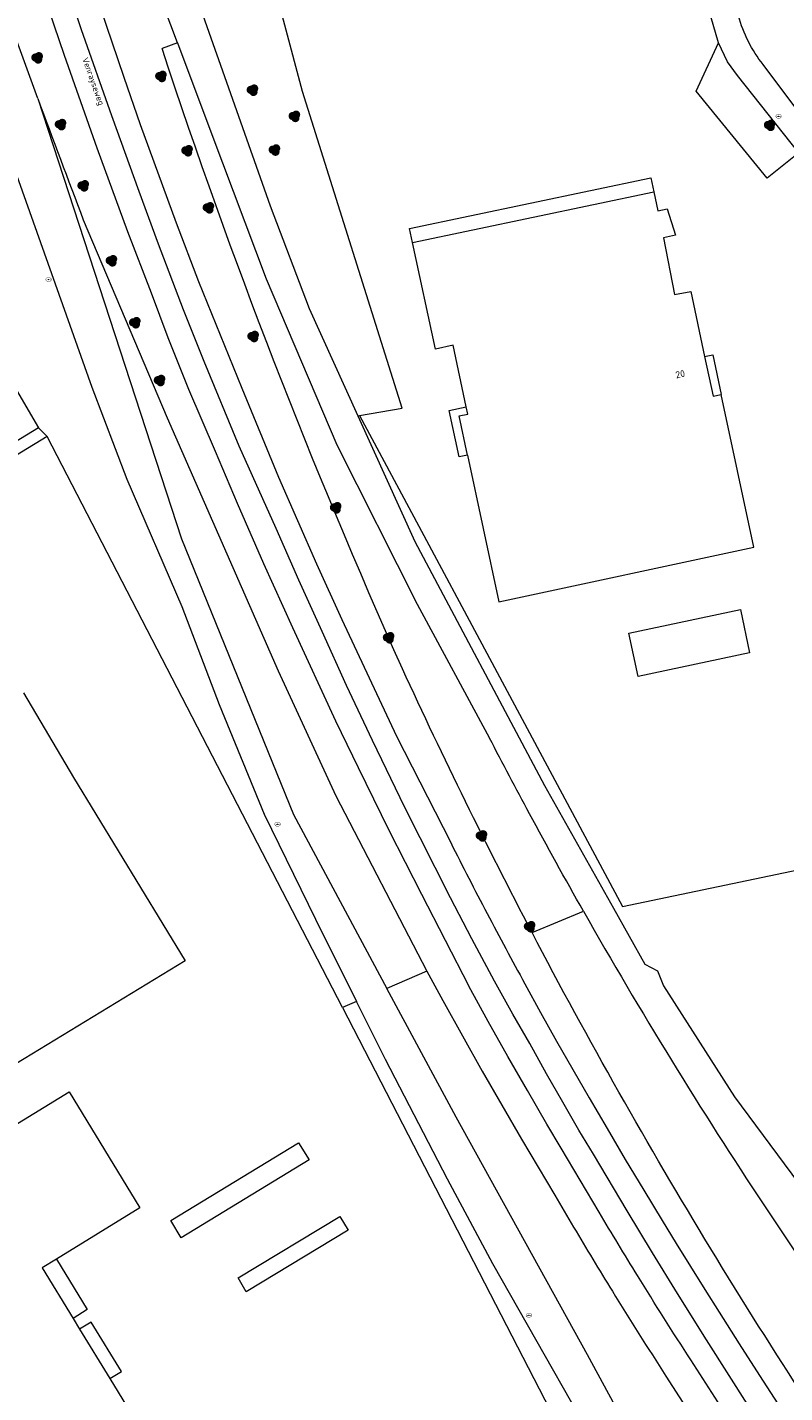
# Model space of a CAD drawing. Header units: metres. Extents: x 207155 to 208055, y 377332 to 379032.
# Tile 31 of 59: x 207374 to 207484, y 378077 to 378276. Entities that reach past the tile are written whole.
import ezdxf
from ezdxf.enums import TextEntityAlignment as Align

# ---------------------------------------------------------------- set-up
doc = ezdxf.new("R2010")
doc.units = ezdxf.units.M
for name, color, linetype, lineweight in [('GB', 1, 'Continuous', 25), ('GBAGB', 1, 'Continuous', 25), ('GBOR', 7, 'Continuous', 25), ('GMV', 7, 'Continuous', 25), ('GP1', 7, 'Continuous', 25)]:
    doc.layers.add(name, color=color, linetype=linetype, lineweight=lineweight)
for name, color, linetype in [('NAR', 7, 'Continuous'), ('ORL', 7, 'Continuous'), ('PPUT', 232, 'Continuous'), ('PVGO', 62, 'Continuous')]:
    doc.layers.add(name, color=color, linetype=linetype)
doc.styles.add('ISO', font='isocpeur.ttf', dxfattribs={"height": 1})

# ---------------------------------------------------------------- blocks, each defined once
blk = doc.blocks.new('boom')
at = {"linetype": 'ByBlock', "lineweight": -2}
h = blk.add_hatch(color=0, dxfattribs=at)
h.dxf.hatch_style = 1
h.paths.add_polyline_path([(0.73, -0.11, 0.956633), (-0.2, 0.65, 0.937564), (-0.38, -0.54, 0.879525)])
h.paths.add_polyline_path([(-0.1, 0, -1), (0.1, 0, -1)], flags=16)
at = {"linetype": 'ByBlock', "lineweight": -2, "true_color": 0x4a641a}
h = blk.add_hatch(color=59, dxfattribs=at)
h.dxf.hatch_style = 1
h.paths.add_polyline_path([(0.1, 0, 1), (-0.1, 0, 1)])
at = {"color": 0, "linetype": 'ByBlock', "lineweight": -2}
blk.add_attdef('BOOM', (0.85, 0.35), '', height=0.5, dxfattribs=at)
blk = doc.blocks.new('put')
at = {"linetype": 'ByBlock', "lineweight": -2}
h = blk.add_hatch(color=0, dxfattribs=at)
h.dxf.hatch_style = 1
edge = h.paths.add_edge_path()
edge.add_spline(control_points=[(0.44, 0), (0.44, 0.04), (0.43, 0.09), (0.36, 0.2), (0.28, 0.26), (0.09, 0.32), (-0.02, 0.33), (-0.22, 0.29), (-0.31, 0.24), (-0.42, 0.12), (-0.44, 0.06), (-0.44, -0.06), (-0.42, -0.12), (-0.33, -0.22), (-0.28, -0.26), (-0.1, -0.33), (0.04, -0.33), (0.27, -0.27), (0.37, -0.2), (0.43, -0.08), (0.44, -0.04), (0.44, 0)], knot_values=[0, 0, 0, 0, 0.380029, 0.380029, 1.118666, 1.118666, 1.857303, 1.857303, 2.59594, 2.59594, 3.13294, 3.13294, 3.66994, 3.66994, 4.20694, 4.20694, 5.079565, 5.079565, 5.952189, 5.952189, 6.283185, 6.283185, 6.283185, 6.283185], degree=3, periodic=0)
edge = h.paths.add_edge_path(flags=16)
edge.add_ellipse((0, 0), major_axis=(0.392, 0), ratio=0.689655, start_angle=0, end_angle=360)
h = blk.add_hatch(color=0, dxfattribs=at)
h.dxf.hatch_style = 1
h.paths.add_polyline_path([(-0.1, 0, -0.096396), (-0.09, 0.04), (-0.25, 0.04, 1), (-0.25, -0.04), (-0.09, -0.04, -0.096396)])
at = {"linetype": 'ByBlock', "lineweight": -2, "true_color": 0x681648}
h = blk.add_hatch(color=219, dxfattribs=at)
h.dxf.hatch_style = 1
h.paths.add_polyline_path([(0.1, 0, 1), (-0.1, 0, 1)])
at = {"linetype": 'ByBlock', "lineweight": -2}
h = blk.add_hatch(color=0, dxfattribs=at)
h.dxf.hatch_style = 1
h.paths.add_polyline_path([(0.25, 0.04), (0.09, 0.04, -0.096396), (0.1, 0, -0.096396), (0.09, -0.04), (0.25, -0.04, 1)])
at = {"color": 0, "linetype": 'ByBlock', "lineweight": -2}
blk.add_attdef('PUT', (0.5, 0.35), '', height=0.5, dxfattribs=at)

msp = doc.modelspace()

# ---------------------------------------------------------------- linework, layer by layer
at = {"layer": 'GB', "linetype": 'Continuous', "lineweight": 13}
for points in [[(207429.762, 378244.665), (207464.86, 378252.048)], [(207464.86, 378252.048), (207465.45, 378249.283)], [(207465.45, 378249.283), (207466.816, 378249.575)], [(207466.816, 378249.575), (207468.031, 378245.705)], [(207468.031, 378245.705), (207466.264, 378245.337)], [(207466.264, 378245.337), (207467.839, 378237.092)], [(207433.095, 378229.177), (207429.762, 378244.665)], [(207467.839, 378237.092), (207470.232, 378237.549)], [(207470.232, 378237.549), (207472.243, 378228.081)], [(207435.67, 378229.74), (207433.095, 378229.177)], [(207437.572, 378220.791), (207435.67, 378229.74)], [(207479.373, 378200.364), (207474.661, 378222.563)], [(207437.776, 378213.77), (207442.307, 378192.452)], [(207442.307, 378192.452), (207479.373, 378200.364)], [(207461.23, 378187.875), (207477.47, 378191.317)], [(207477.47, 378191.317), (207478.774, 378185.036)], [(207462.571, 378181.579), (207461.23, 378187.875)], [(207478.774, 378185.036), (207462.571, 378181.579)], [(207373.229, 378179.186), (207380.501, 378166.9)], [(207380.501, 378166.9), (207396.742, 378140.245)], [(207396.742, 378140.245), (207371.067, 378124.651)], [(207368.029, 378113.998), (207379.858, 378121.182)], [(207379.858, 378121.182), (207390.132, 378104.329)], [(207390.132, 378104.329), (207378.001, 378096.896)], [(207378.001, 378096.896), (207375.933, 378095.629)], [(207375.933, 378095.629), (207380.418, 378088.276)], [(207380.418, 378088.276), (207381.374, 378086.71)], [(207381.374, 378086.71), (207385.763, 378079.515)], [(207385.763, 378079.515), (207403.692, 378050.123)]]:
    msp.add_lwpolyline(points, dxfattribs=at)
at = {"layer": 'GBAGB', "linetype": 'Continuous', "lineweight": 13}
for points in [[(207472.243, 378228.081), (207473.436, 378228.334)], [(207473.436, 378228.334), (207474.661, 378222.563)], [(207435.097, 378220.265), (207437.572, 378220.791)], [(207436.534, 378213.506), (207435.097, 378220.265)], [(207437.776, 378213.77), (207436.534, 378213.506)]]:
    msp.add_lwpolyline(points, dxfattribs=at)
at = {"layer": 'GBOR', "linetype": 'Continuous', "lineweight": 13}
msp.add_lwpolyline([(207478.747, 378075.31), (207472.5, 378085.145), (207468.322, 378091.9), (207464.678, 378097.824), (207461.004, 378103.896), (207456.093, 378112.151), (207453.958, 378115.61), (207451.62, 378119.715), (207449.26, 378123.843), (207446.819, 378128.216), (207444.372, 378132.513), (207441.715, 378137.3), (207438.402, 378143.462), (207435.312, 378149.422), (207428.68, 378162.511), (207423.961, 378172.28), (207420.191, 378180.275), (207416.652, 378188.136), (207413.261, 378195.578), (207409.954, 378203.088), (207404.553, 378215.081), (207399.479, 378227.371), (207396.502, 378234.89), (207392.841, 378244.429), (207390.014, 378252.065), (207386.046, 378263.096), (207381.66, 378275.569), (207379.025, 378283.396)], dxfattribs=at)
at = {"layer": 'GMV', "linetype": 'Continuous', "lineweight": 13}
for points in [[(207361.264, 378332.063), (207360.888, 378331.969), (207362.431, 378326.786), (207364.975, 378317.341), (207367.486, 378308.403), (207369.067, 378302.935), (207371.085, 378296.81), (207372.887, 378290.826), (207375.375, 378282.905), (207379.13, 378271.885), (207383.856, 378258.408), (207388.34, 378246.279), (207391.772, 378237.36), (207394.204, 378230.847), (207397.226, 378223.347), (207401.065, 378214.318), (207404.256, 378206.775), (207408.087, 378198.008), (207412.303, 378188.708), (207418.569, 378175.148), (207421.888, 378168.35), (207426.348, 378159.238), (207431.095, 378149.927), (207437.939, 378136.565)], [(207413.756, 378266.593), (207401.516, 378312.708)], [(207393.533, 378294.106), (207409.079, 378250)], [(207381.783, 378286.434), (207387.802, 378268.7)], [(207395.592, 378273.688), (207391.717, 378284.027)], [(207474.239, 378273.689), (207471.359, 378283.698)], [(207375.293, 378265.594), (207369.92, 378280.406)], [(207395.592, 378273.688), (207393.368, 378272.855)], [(207395.592, 378273.688), (207400.591, 378260.348)], [(207471, 378266.644), (207474.239, 378273.689)], [(207475.579, 378270.922), (207474.239, 378273.689)], [(207477.021, 378268.939), (207475.579, 378270.922)], [(207487.078, 378262.045), (207480.741, 378270.521)], [(207387.802, 378268.7), (207390.178, 378261.809), (207395.414, 378247.514), (207398.676, 378238.978), (207404.947, 378223.477), (207410.266, 378210.562), (207415.817, 378197.972), (207419.482, 378189.838), (207427.452, 378172.92), (207435.328, 378157.433)], [(207485.934, 378257.708), (207477.021, 378268.939)], [(207375.293, 378265.594), (207396.182, 378201.57)], [(207428.278, 378220.596), (207413.756, 378266.593)], [(207481.331, 378254.016), (207471, 378266.644)], [(207369.805, 378261.175), (207383.137, 378223.644)], [(207400.591, 378260.348), (207408.502, 378239.398)], [(207485.934, 378257.708), (207481.331, 378254.016)], [(207409.079, 378250), (207414.732, 378235.059)], [(207381.912, 378247.971), (207394.102, 378219.197)], [(207408.502, 378239.398), (207418.79, 378215.232)], [(207414.732, 378235.059), (207421.806, 378219.487)], [(207472.243, 378228.081), (207473.468, 378222.31)], [(207371.883, 378223.79), (207375.374, 378217.726)], [(207383.137, 378223.644), (207388.258, 378210.254)], [(207473.468, 378222.31), (207474.661, 378222.563)], [(207421.806, 378219.487), (207422.077, 378219.533)], [(207421.806, 378219.487), (207430.117, 378201.191)], [(207422.077, 378219.533), (207428.278, 378220.596)], [(207422.077, 378219.533), (207429.259, 378206.123)], [(207436.57, 378219.443), (207437.802, 378219.705)], [(207437.776, 378213.77), (207436.57, 378219.443)], [(207437.802, 378219.705), (207437.572, 378220.791)], [(207375.374, 378217.726), (207357.765, 378206.977)], [(207375.374, 378217.726), (207376.633, 378216.48)], [(207394.102, 378219.197), (207410.23, 378182.408)], [(207376.633, 378216.48), (207268.756, 378150.608)], [(207419.617, 378133.458), (207376.633, 378216.48)], [(207418.79, 378215.232), (207430.44, 378192.111)], [(207388.258, 378210.254), (207396.24, 378191.731)], [(207429.259, 378206.123), (207441.696, 378182.899)], [(207396.182, 378201.57), (207412.45, 378161.516)], [(207430.117, 378201.191), (207448.975, 378165.749)], [(207396.24, 378191.731), (207401.651, 378177.498)], [(207430.44, 378192.111), (207440.977, 378172.609)], [(207410.23, 378182.408), (207418.607, 378164.213)], [(207441.696, 378182.899), (207460.298, 378148.164)], [(207401.651, 378177.498), (207408.227, 378161.551)], [(207418.607, 378164.213), (207431.856, 378138.723)], [(207448.975, 378165.749), (207459.002, 378147.894)], [(207408.227, 378161.551), (207415.657, 378146.289)], [(207412.45, 378161.516), (207426.051, 378136.226)], [(207460.298, 378148.164), (207511.517, 378158.853)], [(207415.657, 378146.289), (207421.631, 378134.324)], [(207447.145, 378144.362), (207454.63, 378147.451)], [(207459.002, 378147.894), (207463.57, 378139.759)], [(207431.856, 378138.723), (207426.051, 378136.226)], [(207431.856, 378138.723), (207434.167, 378134.49)], [(207463.57, 378139.759), (207465.412, 378138.795)], [(207465.412, 378138.795), (207466.253, 378136.635)], [(207436.115, 378117.514), (207426.051, 378136.226)], [(207440.778, 378131.441), (207437.939, 378136.565)], [(207446.098, 378136.92), (207448.393, 378132.744)], [(207466.253, 378136.635), (207476.589, 378120.482)], [(207421.631, 378134.324), (207419.617, 378133.458)], [(207425.843, 378125.89), (207421.631, 378134.324)], [(207434.167, 378134.49), (207437.02, 378129.343)], [(207419.617, 378133.458), (207476.024, 378024.117)], [(207448.393, 378132.744), (207450.722, 378128.587)], [(207443.65, 378126.336), (207440.778, 378131.441)], [(207437.02, 378129.343), (207439.904, 378124.215)], [(207450.722, 378128.587), (207453.064, 378124.454)], [(207446.466, 378121.401), (207443.65, 378126.336)], [(207434.854, 378108.498), (207425.843, 378125.89)], [(207439.904, 378124.215), (207442.735, 378119.255)], [(207453.064, 378124.454), (207455.434, 378120.336)], [(207449.315, 378116.484), (207446.466, 378121.401)], [(207455.434, 378120.336), (207458.059, 378115.855)], [(207476.589, 378120.482), (207485.906, 378107.945)], [(207442.735, 378119.255), (207445.596, 378114.315)], [(207455.189, 378082.991), (207436.115, 378117.514)], [(207451.402, 378112.994), (207449.315, 378116.484)], [(207445.596, 378114.315), (207450.457, 378106.162)], [(207458.059, 378115.855), (207460.709, 378111.388)], [(207454.159, 378108.359), (207451.402, 378112.994)], [(207460.709, 378111.388), (207463.379, 378106.933)], [(207441.468, 378096.21), (207434.854, 378108.498)], [(207456.907, 378103.719), (207454.159, 378108.359)], [(207463.379, 378106.933), (207466.07, 378102.491)], [(207450.457, 378106.162), (207453.201, 378101.528)], [(207466.07, 378102.491), (207468.114, 378099.149)], [(207468.114, 378099.149), (207470.174, 378095.817)], [(207460.392, 378062.879), (207441.468, 378096.21)], [(207470.174, 378095.817), (207472.248, 378092.494)], [(207472.248, 378092.494), (207474.336, 378089.179)], [(207474.336, 378089.179), (207477.269, 378084.564)], [(207477.269, 378084.564), (207480.226, 378079.964)], [(207472.286, 378051.533), (207455.189, 378082.991)], [(207478.083, 378070.033), (207470.23, 378082.226)], [(207466.611, 378079.894), (207474.463, 378067.703)], [(207480.226, 378079.964), (207486.174, 378070.786)]]:
    msp.add_lwpolyline(points, dxfattribs=at)
for points in [[(207480.741, 378270.521, -0.0979279), (207477.161, 378277.61)], [(207428.312, 378182.693, -0.0259959), (207393.368, 378272.855)], [(207375.293, 378265.594, 0.0019833), (207381.912, 378247.971)], [(207447.145, 378144.362, -0.0129537), (207428.312, 378182.693)], [(207446.783, 378161.635, -0.0040366), (207440.977, 378172.609)], [(207454.63, 378147.451, -0.0055785), (207446.783, 378161.635)], [(207435.328, 378157.433, 0.0050183), (207440.626, 378147.131)], [(207440.626, 378147.131, 0.0038996), (207446.098, 378136.92)], [(207454.63, 378147.451, 0.0344423), (207510.122, 378063.722)], [(207502.023, 378054.171, -0.0320197), (207447.145, 378144.362)], [(207462.488, 378094.49, -0.0051204), (207456.907, 378103.719)], [(207453.201, 378101.528, 0.005948), (207458.826, 378092.226)], [(207470.23, 378082.226, -0.0050135), (207462.488, 378094.49)], [(207458.826, 378092.226, 0.0049279), (207466.611, 378079.894)]]:
    msp.add_lwpolyline(points, format="xyb", dxfattribs=at)
at = {"layer": 'GP1', "linetype": 'Continuous', "lineweight": 13}
for points in [[(207429.321, 378246.715), (207464.433, 378254.049)], [(207464.433, 378254.049), (207464.86, 378252.048)], [(207429.762, 378244.665), (207429.321, 378246.715)], [(207394.633, 378102.485), (207413.218, 378113.787)], [(207413.218, 378113.787), (207414.728, 378111.305)], [(207414.728, 378111.305), (207396.143, 378100.003)], [(207396.143, 378100.003), (207394.633, 378102.485)], [(207404.408, 378094.144), (207419.224, 378103.085)], [(207419.224, 378103.085), (207420.427, 378101.091)], [(207420.427, 378101.091), (207405.575, 378092.128)], [(207378.001, 378096.896), (207382.489, 378089.54), (207380.418, 378088.276)], [(207405.575, 378092.128), (207404.408, 378094.144)], [(207385.763, 378079.515), (207387.446, 378080.542), (207383.057, 378087.737), (207381.374, 378086.71)]]:
    msp.add_lwpolyline(points, dxfattribs=at)

# ---------------------------------------------------------------- block references
at = {"layer": 'PPUT', "linetype": 'Continuous', "lineweight": 13}
for p in [(207483, 378263), (207376.86, 378239.28), (207410.16, 378160.1), (207446.69, 378088.73)]:
    msp.add_blockref('put', p, dxfattribs=at)
at = {"layer": 'PVGO', "linetype": 'Continuous', "lineweight": 13}
for p in [(207375.2, 378271.5), (207393.2, 378268.8), (207406.5, 378266.8), (207412.6, 378263), (207378.6, 378261.8), (207481.7, 378261.7), (207397, 378258), (207409.7, 378258.1), (207381.9, 378252.9), (207400.1, 378249.7), (207386, 378242), (207389.4, 378233), (207406.6, 378231), (207393, 378224.6), (207418.6, 378206.1), (207426.3, 378187.2), (207439.8, 378158.4), (207446.8, 378145.2)]:
    msp.add_blockref('boom', p, dxfattribs=at)

# ---------------------------------------------------------------- texts
at = {"layer": 'NAR', "linetype": 'Continuous', "lineweight": 13, "style": 'ISO'}
msp.add_text('20', height=1, rotation=12, dxfattribs=at).set_placement((207468.696, 378225.525), align=Align.MIDDLE_CENTER)
at = {"layer": 'ORL', "linetype": 'Continuous', "lineweight": 13, "style": 'ISO'}
msp.add_text('Venrayseweg', height=0.9, rotation=289.6, dxfattribs=at).set_placement((207383.378, 378268.092), align=Align.MIDDLE_CENTER)

doc.saveas('drawing.dxf')
